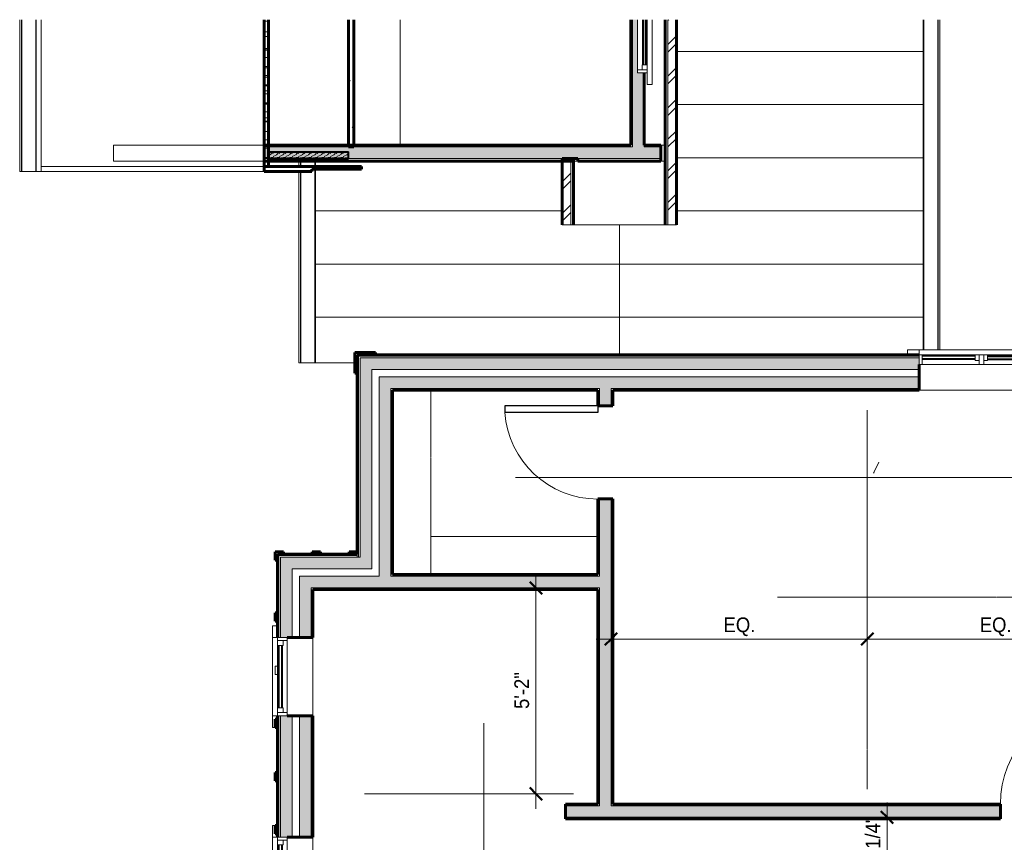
# Model space of a CAD drawing. Header units: inches. Extents: x -625 to 48, y -220 to 256.
# Tile 2 of 9: x -625 to -328, y -14 to 234. Entities that reach past the tile are written whole.
import ezdxf

# ---------------------------------------------------------------- set-up
doc = ezdxf.new("R2010")
doc.units = ezdxf.units.IN
doc.header["$MEASUREMENT"] = 0
doc.linetypes.add('3B Center Short', pattern=[0.59375, 0.375, -0.0625, 0.09375, -0.0625])
doc.linetypes.add('Overhead', pattern=[0.15625, 0.09375, -0.0625])
for name, color, linetype, lineweight in [('A-ANNO-DIMS', 1, 'Continuous', 9), ('A-ANNO-DIMS-48', 1, 'Continuous', 9), ('A-CLNG-PATT', 5, 'Continuous', 60), ('A-CLNG-SUSP', 5, 'Continuous', 18), ('A-DETL', 5, 'Continuous', 9), ('A-DOOR', 1, 'Continuous', 18), ('A-FLOR-OTLN', 6, 'Continuous', 18), ('A-GENM', 6, 'Continuous', 9), ('A-GLAZ', 6, 'Continuous', 18), ('A-GLAZ-GLAS', 6, 'Continuous', 40), ('A-ROOF', 4, 'Continuous', 18), ('A-ROOF-OTLN', 4, 'Continuous', 9), ('A-ROOF-PATT', 8, 'Continuous', 60), ('A-WALL', 2, 'Continuous', 18), ('A-WALL-MBNI', 2, 'Continuous', 18), ('A-WALL-PATT', 2, 'Continuous', 60), ('I-WALL', 2, 'Continuous', 18), ('S-BEAM', 4, 'Continuous', 9)]:
    doc.layers.add(name, color=color, linetype=linetype, lineweight=lineweight)
doc.styles.add('Arial_1', font='arial.ttf', dxfattribs={"width": 0.9, "height": 4.425898})
doc.dimstyles.new('Linear_-_3_32__Arial_Utility_Plans', dxfattribs={"dimscale": 12, "dimtxt": 4.5, "dimasz": 0.3125, "dimexe": 0.375, "dimexo": 0.375, "dimgap": 0.0625, "dimtad": 1, "dimrnd": 0.25, "dimzin": 3, "dimdsep": 46, "dimlunit": 4, "dimtxsty": 'Arial_1', "dimblk1": 'OBLIQUE', "dimblk2": 'OBLIQUE', "dimsah": 1, "dimcen": 0.09, "dimdle": 0.375, "dimazin": 0, "dimtfac": 1, "dimtix": 1, "dimtmove": 0, "dimatfit": 3, "dimfxl": 1, "dimtvp": 1, "dimfrac": 2, "dimtolj": 1, "dimtzin": 0, "dimarcsym": 2})
pattern_1 = [(135, (0, 0), (-4.006467, -4.006467), [])]
pattern_2 = [(0, (0, 0), (15.36, 3.84), [0.634, -10.886, 0.634, -10.886, -61.44]), (0, (0, 0), (15.36, 3.84), [-23.04, 0.634, -22.406, 0.634, -10.886, -26.88]), (0, (0, 0), (15.36, 3.84), [-57.6, 0.634, -7.046, 0.634, -18.566]), (120, (5.76, 1.92), (-11.005538, 11.38215), [0.634, -10.886, 0.634, -10.886, -61.44]), (120, (5.76, 1.92), (-11.005538, 11.38215), [-23.04, 0.634, -22.406, 0.634, -10.886, -26.88]), (120, (5.76, 1.92), (-11.005538, 11.38215), [-57.6, 0.634, -7.046, 0.634, -18.566]), (240, (7.68, 9.6), (-4.354462, -15.22215), [0.634, -10.886, 0.634, -10.886, -61.44]), (240, (7.68, 9.6), (-4.354462, -15.22215), [-23.04, 0.634, -22.406, 0.634, -10.886, -26.88]), (240, (7.68, 9.6), (-4.354462, -15.22215), [-57.6, 0.634, -7.046, 0.634, -18.566])]
pattern_3 = [(45, (0, 0), (-4.006467, 4.006467), []), (135, (0, 0), (-4.006467, -4.006467), [])]

# ---------------------------------------------------------------- blocks, each defined once
blk = doc.blocks.new('Single Panel Flush Wood - 2680HC-1003791-Second Floor Utility Plan')
at = {"layer": 'A-DOOR', "lineweight": 30}
for p, q in [((13, 2.25), (13, 32.25)), ((15, 32.25), (13, 32.25)), ((15, 2.25), (15, 32.25)), ((15, 2.25), (13, 2.25))]:
    blk.add_line(p, q, dxfattribs=at)
at = {"layer": 'A-DOOR', "lineweight": 9}
blk.add_arc((15, 2.25), 30.07, 93.8141, 180, dxfattribs=at)
blk = doc.blocks.new('Single Casement - 2050CS-2109808-Second Floor Utility Plan')
at = {"layer": 'A-GLAZ'}
for p, q in [((-11.75, 6.81), (-15.25, 6.81)), ((-15.25, 6.81), (-15.25, 5.31)), ((-11.75, 5.31), (-11.75, 6.81)), ((-11.75, 6.81), (11.75, 6.81)), ((15.25, 6.81), (11.75, 6.81)), ((11.75, 6.81), (11.75, 5.31)), ((15.25, 5.31), (15.25, 6.81)), ((11.75, 5.31), (-11.75, 5.31)), ((-11.75, 5.31), (-11.75, 2.44)), ((-10.83, 2.44), (-10.83, 5.31)), ((-10.83, 5.31), (-9.38, 5.31)), ((-9.38, 3.6), (-10.83, 3.6)), ((-9.38, 5.31), (-9.38, 3.6)), ((9.37, 5.31), (-0.73, 5.31)), ((10.83, 5.31), (9.37, 5.31)), ((9.37, 5.31), (9.37, 3.6)), ((9.37, 3.6), (10.83, 3.6)), ((9.37, 3.6), (9.37, 5.31)), ((10.83, 5.31), (10.83, 2.44)), ((11.75, 2.44), (11.75, 5.31)), ((-11.75, 2.44), (11.75, 2.44))]:
    blk.add_line(p, q, dxfattribs=at)
at = {"layer": 'A-GLAZ-GLAS'}
for p, q in [((9.37, 5), (-9.38, 5)), ((9.37, 4), (-9.38, 4))]:
    blk.add_line(p, q, dxfattribs=at)
blk = doc.blocks.new('Single Panel Flush Wood - 2480HC-1004111-Second Floor Utility Plan')
at = {"layer": 'A-DOOR', "lineweight": 30}
for p, q in [((12, 2.25), (12, 30.25)), ((14, 30.25), (12, 30.25)), ((14, 2.25), (14, 30.25)), ((14, 2.25), (12, 2.25))]:
    blk.add_line(p, q, dxfattribs=at)
at = {"layer": 'A-DOOR', "lineweight": 9}
blk.add_arc((14, 2.25), 28.07, 94.0863, 180, dxfattribs=at)
blk = doc.blocks.new('Closet Shelf and Pole - 15_ Deep-911782-Second Floor Utility Plan')
at = {"layer": 'A-GENM', "linetype": 'Overhead'}
blk.add_line((0, -12), (50.75, -12), dxfattribs=at)
blk = doc.blocks.new('Closet Shelf and Pole - 15_ Deep-911778-Second Floor Utility Plan')
at = {"layer": 'A-GENM', "linetype": 'Overhead'}
blk.add_line((0, -12), (56.5, -12), dxfattribs=at)
blk = doc.blocks.new('Single Casement_Offset Fixed Side Lite - 2650CS_1650FX-3155613-Second Floor Utility Plan')
at = {"layer": 'A-GLAZ'}
for p, q in [((-23.75, 6.81), (-27.25, 6.81)), ((-27.25, 6.81), (-27.25, 5.31)), ((-23.75, 5.31), (-23.75, 6.81)), ((-23.75, 6.81), (23.75, 6.81)), ((27.25, 6.81), (23.75, 6.81)), ((23.75, 6.81), (23.75, 5.31)), ((27.25, 5.31), (27.25, 6.81)), ((23.75, 5.31), (-23.75, 5.31)), ((-23.75, 5.31), (-23.75, 2.44)), ((-22.83, 2.44), (-22.83, 5.31)), ((-22.83, 5.31), (-22.83, 3.59)), ((-6.86, 5.31), (-5.73, 5.31)), ((-6.86, 3.59), (-6.86, 5.31)), ((-5.73, 3.59), (-6.86, 3.59)), ((-5.73, 5.31), (-5.73, 2.44)), ((-4.27, 5.31), (-4.27, 2.44)), ((-3.14, 5.31), (-4.27, 5.31)), ((-4.27, 3.59), (-3.14, 3.59)), ((-3.14, 3.59), (-3.14, 5.31)), ((22.83, 5.31), (22.8, 5.31)), ((22.8, 5.31), (22.8, 3.59)), ((22.8, 3.59), (22.83, 3.59)), ((22.83, 5.31), (22.83, 2.44)), ((23.75, 2.44), (23.75, 5.31)), ((-23.75, 2.44), (23.75, 2.44))]:
    blk.add_line(p, q, dxfattribs=at)
at = {"layer": 'A-GLAZ-GLAS'}
for p, q in [((-6.86, 5), (-22.83, 5)), ((-6.86, 3.99), (-22.83, 3.99)), ((-3.14, 4.89), (22.8, 4.89)), ((-3.14, 4.02), (22.8, 4.02))]:
    blk.add_line(p, q, dxfattribs=at)
blk = doc.blocks.new('Single Casement - 2050CS-V7-Second Floor Utility Plan')
at = {"layer": 'A-GLAZ'}
for p, q in [((-11.75, 6.81), (-15.25, 6.81)), ((-15.25, 6.81), (-15.25, 6.06)), ((-11.75, 5.31), (-11.75, 6.81)), ((-11.75, 6.81), (11.75, 6.81)), ((15.25, 6.81), (11.75, 6.81)), ((11.75, 6.81), (11.75, 5.31)), ((15.25, 5.31), (15.25, 6.81)), ((11.75, 5.31), (-11.75, 5.31)), ((-11.75, 5.31), (-11.75, 2.44)), ((-10.83, 2.44), (-10.83, 5.31)), ((-10.83, 5.31), (-9.38, 5.31)), ((-9.38, 3.6), (-10.83, 3.6)), ((-9.38, 5.31), (-9.38, 3.6)), ((9.37, 5.31), (-0.73, 5.31)), ((10.83, 5.31), (9.37, 5.31)), ((9.37, 5.31), (9.37, 3.6)), ((9.37, 3.6), (10.83, 3.6)), ((9.37, 3.6), (9.37, 5.31)), ((10.83, 5.31), (10.83, 2.44)), ((11.75, 2.44), (11.75, 5.31)), ((-11.75, 2.44), (11.75, 2.44))]:
    blk.add_line(p, q, dxfattribs=at)
at = {"layer": 'A-GLAZ-GLAS'}
for p, q in [((9.37, 5), (-9.38, 5)), ((9.37, 4), (-9.38, 4))]:
    blk.add_line(p, q, dxfattribs=at)
blk = doc.blocks.new('Single Awning - 24_ x 45_-1905831-Second Floor Utility Plan')
at = {"layer": 'A-GLAZ'}
for p, q in [((6.29, 3.94), (25.75, 3.94)), ((25.75, 3.94), (25.75, 2.44)), ((22.25, 2.44), (6.29, 2.44)), ((19.87, 2.44), (6.29, 2.44)), ((25.75, 2.44), (6.29, 2.44)), ((21.33, 2.44), (19.87, 2.44)), ((19.87, 2.44), (19.87, 0.91)), ((19.87, 0.91), (21.33, 0.91)), ((19.87, 0.91), (19.87, 2.44)), ((21.33, 2.44), (21.33, -0.44)), ((22.25, -0.44), (22.25, 2.44)), ((6.29, -0.44), (22.25, -0.44))]:
    blk.add_line(p, q, dxfattribs=at)
at = {"layer": 'A-GLAZ-GLAS'}
for p, q in [((19.87, 2.06), (6.29, 2.06)), ((19.87, 1.19), (6.29, 1.19))]:
    blk.add_line(p, q, dxfattribs=at)
blk = doc.blocks.new('DIMBLOCK16-Second Floor Utility Plan')
at = {"layer": 'A-ANNO-DIMS-48', "transparency": 16777216}
for p, q in [((-446.79, 45.37), (-446.79, 51.72)), ((-369.66, 45.37), (-369.66, 51.72)), ((-451.29, 47.22), (-369.66, 47.22)), ((-446.79, 47.22), (-446.79, 45.37)), ((-369.66, 47.22), (-369.66, 45.37))]:
    blk.add_line(p, q, dxfattribs=at)
at = {"layer": 'A-ANNO-DIMS-48', "lineweight": 50, "transparency": 16777216}
for p, q in [((-446.79, 47.22), (-444.91, 49.09)), ((-369.66, 47.22), (-367.79, 49.09)), ((-446.79, 47.22), (-448.66, 45.34)), ((-369.66, 47.22), (-371.54, 45.34))]:
    blk.add_line(p, q, dxfattribs=at)
at = {"layer": 'A-ANNO-DIMS-48', "color": 0, "transparency": 16777216, "insert": (-412.93, 53.71), "char_height": 4.426, "width": 11.2985, "attachment_point": 1, "line_spacing_factor": 0.938532, "style": 'Arial_1'}
blk.add_mtext('EQ.', dxfattribs=at)
blk = doc.blocks.new('_Oblique')
at = {"color": 0, "linetype": 'ByBlock', "lineweight": -2}
blk.add_line((-0.5, -0.5), (0.5, 0.5), dxfattribs=at)
blk = doc.blocks.new('DIMBLOCK17-Second Floor Utility Plan')
at = {"layer": 'A-ANNO-DIMS-48', "transparency": 16777216}
for p, q in [((-369.66, 45.37), (-369.66, 51.72)), ((-292.54, 45.37), (-292.54, 51.72)), ((-369.66, 47.22), (-288.04, 47.22)), ((-369.66, 47.22), (-369.66, 45.37)), ((-292.54, 47.22), (-292.54, 45.37))]:
    blk.add_line(p, q, dxfattribs=at)
at = {"layer": 'A-ANNO-DIMS-48', "lineweight": 50, "transparency": 16777216}
for p, q in [((-369.66, 47.22), (-367.79, 49.09)), ((-292.54, 47.22), (-290.66, 49.09)), ((-369.66, 47.22), (-371.54, 45.34)), ((-292.54, 47.22), (-294.41, 45.34))]:
    blk.add_line(p, q, dxfattribs=at)
at = {"layer": 'A-ANNO-DIMS-48', "color": 0, "transparency": 16777216, "insert": (-335.81, 53.71), "char_height": 4.426, "width": 11.2985, "attachment_point": 1, "line_spacing_factor": 0.938532, "style": 'Arial_1'}
blk.add_mtext('EQ.', dxfattribs=at)
blk = doc.blocks.new('DIMBLOCK25-Second Floor Utility Plan')
at = {"layer": 'A-ANNO-DIMS-48', "transparency": 16777216}
for p, q in [((-469.4, -3.86), (-469.4, 67.08)), ((-467.55, 62.58), (-473.9, 62.58)), ((-469.4, 62.58), (-467.55, 62.58)), ((-467.55, 0.64), (-473.9, 0.64)), ((-469.4, 0.64), (-467.55, 0.64))]:
    blk.add_line(p, q, dxfattribs=at)
at = {"layer": 'A-ANNO-DIMS-48', "lineweight": 50, "transparency": 16777216}
for p, q in [((-469.4, 62.58), (-471.27, 64.46)), ((-469.4, 62.58), (-467.52, 60.71)), ((-469.4, 0.64), (-471.27, 2.52)), ((-469.4, 0.64), (-467.52, -1.23))]:
    blk.add_line(p, q, dxfattribs=at)
at = {"layer": 'A-ANNO-DIMS-48', "color": 0, "transparency": 16777216, "insert": (-475.89, 26.18), "char_height": 4.426, "width": 13.0431, "attachment_point": 1, "rotation": 90, "line_spacing_factor": 0.938532, "style": 'Arial_1'}
blk.add_mtext('5\'-2"', dxfattribs=at)
blk = doc.blocks.new('DIMBLOCK27-Second Floor Utility Plan')
at = {"layer": 'A-ANNO-DIMS-48', "transparency": 16777216}
for p, q in [((-363.7, -31.17), (-363.7, -1.92)), ((-361.85, -6.42), (-368.2, -6.42)), ((-363.7, -6.42), (-361.85, -6.42)), ((-361.85, -26.67), (-368.2, -26.67)), ((-363.7, -26.67), (-361.85, -26.67))]:
    blk.add_line(p, q, dxfattribs=at)
at = {"layer": 'A-ANNO-DIMS-48', "lineweight": 50, "transparency": 16777216}
for p, q in [((-363.7, -6.42), (-365.58, -4.54)), ((-363.7, -6.42), (-361.83, -8.29)), ((-363.7, -26.67), (-365.58, -24.79)), ((-363.7, -26.67), (-361.83, -28.54))]:
    blk.add_line(p, q, dxfattribs=at)
at = {"layer": 'A-ANNO-DIMS-48', "color": 0, "transparency": 16777216, "insert": (-370.19, -26.55), "char_height": 4.426, "width": 24.0092, "attachment_point": 1, "rotation": 90, "line_spacing_factor": 0.938532, "style": 'Arial_1'}
blk.add_mtext('1\'-8 1/4"', dxfattribs=at)

msp = doc.modelspace()

# ---------------------------------------------------------------- hatches: boundary and pattern name
at = {"layer": 'A-CLNG-PATT', "lineweight": 9}
h = msp.add_hatch(dxfattribs=at)
h.set_pattern_fill('FP_2', color=256, style=0, pattern_type=2)
h.set_pattern_definition(pattern_2)
h.paths.add_polyline_path([(-525.811, 195.332), (-524.186, 195.332), (-524.186, 233.546), (-525.811, 233.546)], flags=0)
at = {"layer": 'A-ROOF-PATT', "lineweight": 9}
h = msp.add_hatch(dxfattribs=at)
h.set_pattern_fill('FP_5', color=256, style=0, pattern_type=2)
h.set_pattern_definition([(0, (0, 0), (8.976, 4.08), [61.2, -8.16, 20.4, -4.08]), (0, (5.426, 2.04), (-4.08, 5.426), [12.24, -1.346, 24.48, -3.06]), (0, (2.04, 3.468), (21.216, 2.734), [32.64, -5.712, 16.32, -4.08])])
h.paths.add_polyline_path([(-549.861, 189.332), (-549.861, 233.546), (-551.161, 233.546), (-551.161, 189.332)], flags=0)
h = msp.add_hatch(dxfattribs=at)
h.set_pattern_fill('FP_8', color=256, style=0, pattern_type=2)
h.set_pattern_definition([(45, (0, 0), (-4.75176, 4.75176), []), (45, (0, 7.2), (-4.75176, 4.75176), [])])
h.paths.add_polyline_path([(-461.499, 171.867), (-458.899, 171.867), (-458.899, 191.832), (-461.499, 191.832)], flags=0)
h.paths.add_polyline_path([(-429.674, 171.867), (-427.074, 171.867), (-427.074, 233.546), (-429.674, 233.546), (-429.674, 182.146)], flags=0)
h = msp.add_hatch(dxfattribs=at)
h.set_pattern_fill('FP_6', color=256, style=0, pattern_type=2)
h.set_pattern_definition([(180, (-56.098, 0), (-2e-15, -16), [])])
h.paths.add_polyline_path([(-357.536, 132.707), (-357.536, 134.207), (-352.786, 134.207), (-352.786, 233.546), (-427.074, 233.546), (-427.074, 171.867), (-444.286, 171.867), (-444.286, 132.707), (-376.895, 132.707)], flags=0)
h = msp.add_hatch(dxfattribs=at)
h.set_pattern_fill('FP_7', color=256, style=0, pattern_type=2)
h.set_pattern_definition([(0, (-75.392, 0), (0, 16), [])])
h.paths.add_polyline_path([(-523.911, 130.332), (-523.911, 133.457), (-517.661, 133.457), (-517.661, 132.707), (-444.286, 132.707), (-444.286, 171.867), (-461.499, 171.867), (-461.499, 190.957), (-535.786, 190.957), (-535.786, 189.332), (-521.911, 189.332), (-521.911, 188.582), (-535.786, 188.582), (-535.786, 130.332), (-531.889, 130.332)], flags=0)
at = {"layer": 'A-WALL-PATT', "lineweight": 9}
h = msp.add_hatch(dxfattribs=at)
h.set_pattern_fill('FP_2', color=256, style=0, pattern_type=2)
h.set_pattern_definition(pattern_2)
h.paths.add_polyline_path([(-440.786, 195.832), (-440.286, 195.832), (-440.286, 233.546), (-440.786, 233.546), (-440.786, 199.28)], flags=0)
at = {"layer": 'A-WALL-PATT'}
for points in [[(-436.786, 195.332), (-436.786, 217.582), (-438.786, 217.582), (-438.786, 233.546), (-440.286, 233.546), (-440.286, 195.332)], [(-436.786, 191.832), (-436.786, 195.332), (-551.161, 195.332), (-551.161, 191.832), (-443.92, 191.832)], [(-435.123, 191.832), (-431.786, 191.832), (-431.786, 195.332), (-436.786, 195.332), (-436.786, 191.832), (-435.911, 191.832)], [(-522.286, 71.832), (-518.786, 71.832), (-518.786, 128.332), (-522.286, 128.332), (-522.286, 72.707)], [(-513.036, 66.082), (-513.036, 122.582), (-516.536, 122.582), (-516.536, 66.082), (-514.295, 66.082)], [(-523.092, 68.332), (-518.786, 68.332), (-518.786, 71.832), (-546.286, 71.832), (-546.286, 68.332), (-531.889, 68.332)], [(-540.536, 62.582), (-513.036, 62.582), (-513.036, 66.082), (-540.536, 66.082)], [(-450.786, 62.582), (-450.286, 62.582), (-450.286, 66.082), (-513.036, 66.082), (-513.036, 62.582), (-479.108, 62.582)]]:
    msp.add_hatch(color=256, dxfattribs=at).paths.add_polyline_path(points, flags=0)
at = {"layer": 'A-WALL-PATT', "lineweight": 9}
h = msp.add_hatch(dxfattribs=at)
h.set_pattern_fill('FP_2', color=256, style=0, pattern_type=2)
h.set_pattern_definition(pattern_2)
h.paths.add_polyline_path([(-440.286, 195.332), (-440.286, 195.832), (-551.161, 195.832), (-551.161, 195.332), (-443.92, 195.332)], flags=0)
h = msp.add_hatch(dxfattribs=at)
h.set_pattern_fill('FP_1', color=256, style=0, pattern_type=2)
h.set_pattern_definition(pattern_1)
h.paths.add_polyline_path([(-435.911, 195.332), (-435.911, 195.832), (-436.286, 195.832), (-436.286, 195.332)], flags=0)
h = msp.add_hatch(dxfattribs=at)
h.set_pattern_fill('FP_2', color=256, style=0, pattern_type=2)
h.set_pattern_definition(pattern_2)
h.paths.add_polyline_path([(-431.786, 195.332), (-431.786, 195.832), (-435.911, 195.832), (-435.911, 195.332), (-435.123, 195.332)], flags=0)
h = msp.add_hatch(dxfattribs=at)
h.set_pattern_fill('FP_1', color=256, style=0, pattern_type=2)
h.set_pattern_definition(pattern_1)
h.paths.add_polyline_path([(-435.911, 190.957), (-435.911, 191.332), (-456.786, 191.332), (-456.786, 190.957), (-436.286, 190.957)], flags=0)
h.paths.add_polyline_path([(-458.086, 190.957), (-458.086, 191.332), (-551.161, 191.332), (-551.161, 190.957), (-479.108, 190.957)], flags=0)
h = msp.add_hatch(dxfattribs=at)
h.set_pattern_fill('FP_3', color=256, style=0, pattern_type=2)
h.set_pattern_definition(pattern_3)
h.paths.add_polyline_path([(-523.911, 127.207), (-523.161, 127.207), (-523.161, 132.707), (-517.661, 132.707), (-517.661, 133.457), (-523.911, 133.457), (-523.911, 130.747)], flags=0)
h = msp.add_hatch(dxfattribs=at)
h.set_pattern_fill('FP_1', color=256, style=0, pattern_type=2)
h.set_pattern_definition(pattern_1)
h.paths.add_polyline_path([(-306.536, 132.332), (-298.286, 132.332), (-298.286, 132.707), (-306.536, 132.707)], flags=0)
h.paths.add_polyline_path([(-479.108, 132.332), (-354.036, 132.332), (-354.036, 132.707), (-523.161, 132.707), (-523.161, 132.332), (-514.295, 132.332)], flags=0)
h = msp.add_hatch(dxfattribs=at)
h.set_pattern_fill('FP_1', color=256, style=0, pattern_type=2)
h.set_pattern_definition(pattern_1)
h.paths.add_polyline_path([(-523.092, 71.832), (-522.786, 71.832), (-522.786, 132.332), (-523.161, 132.332), (-523.161, 71.832)], flags=0)
at = {"layer": 'A-WALL-PATT'}
h = msp.add_hatch(color=256, dxfattribs=at)
h.paths.add_polyline_path([(-306.536, 128.332), (-298.286, 128.332), (-298.286, 131.832), (-306.536, 131.832), (-306.536, 129.832)], flags=0)
h.paths.add_polyline_path([(-518.786, 128.332), (-354.036, 128.332), (-354.036, 131.832), (-522.286, 131.832), (-522.286, 128.332)], flags=0)
h = msp.add_hatch(color=256, dxfattribs=at)
h.paths.add_polyline_path([(-306.536, 122.582), (-292.536, 122.582), (-292.536, 126.082), (-306.536, 126.082)], flags=0)
h.paths.add_polyline_path([(-450.286, 122.582), (-354.036, 122.582), (-354.036, 126.082), (-516.536, 126.082), (-516.536, 122.582), (-479.108, 122.582)], flags=0)
at = {"layer": 'A-WALL-PATT', "lineweight": 9}
h = msp.add_hatch(dxfattribs=at)
h.set_pattern_fill('FP_2', color=256, style=0, pattern_type=2)
h.set_pattern_definition(pattern_2)
h.paths.add_polyline_path([(-354.036, 122.082), (-354.036, 122.582), (-446.786, 122.582), (-446.786, 122.082), (-408.732, 122.082)], flags=0)
h.paths.add_polyline_path([(-512.536, 122.082), (-450.286, 122.082), (-450.286, 122.582), (-513.036, 122.582), (-513.036, 122.082)], flags=0)
h.paths.add_polyline_path([(-288.536, 122.082), (-288.536, 122.582), (-306.536, 122.582), (-306.536, 122.082), (-293.036, 122.082)], flags=0)
h = msp.add_hatch(dxfattribs=at)
h.set_pattern_fill('FP_2', color=256, style=0, pattern_type=2)
h.set_pattern_definition(pattern_2)
h.paths.add_polyline_path([(-513.036, 62.082), (-512.536, 62.082), (-512.536, 62.582), (-513.036, 62.582)], flags=0)
h.paths.add_polyline_path([(-513.036, 66.082), (-512.536, 66.082), (-512.536, 122.082), (-513.036, 122.082), (-513.036, 72.707)], flags=0)
h = msp.add_hatch(dxfattribs=at)
h.set_pattern_fill('FP_2', color=256, style=0, pattern_type=2)
h.set_pattern_definition(pattern_2)
h.paths.add_polyline_path([(-450.786, -2.418), (-450.286, -2.418), (-450.286, 62.582), (-450.786, 62.582), (-450.786, 62.082)], flags=0)
h.paths.add_polyline_path([(-450.786, 66.082), (-450.286, 66.082), (-450.286, 89.395), (-450.786, 89.395), (-450.786, 66.582)], flags=0)
h.paths.add_polyline_path([(-450.286, 117.395), (-450.286, 122.082), (-450.786, 122.082), (-450.786, 117.395)], flags=0)
at = {"layer": 'A-WALL-PATT'}
h = msp.add_hatch(color=256, dxfattribs=at)
h.paths.add_polyline_path([(-450.286, -2.918), (-446.786, -2.918), (-446.786, 89.395), (-450.286, 89.395), (-450.286, -2.418)], flags=0)
h.paths.add_polyline_path([(-450.286, 117.395), (-446.786, 117.395), (-446.786, 122.582), (-450.286, 122.582), (-450.286, 122.082)], flags=0)
at = {"layer": 'A-WALL-PATT', "lineweight": 9}
h = msp.add_hatch(dxfattribs=at)
h.set_pattern_fill('FP_2', color=256, style=0, pattern_type=2)
h.set_pattern_definition(pattern_2)
h.paths.add_polyline_path([(-446.786, -2.418), (-446.286, -2.418), (-446.286, 89.395), (-446.786, 89.395)], flags=0)
h.paths.add_polyline_path([(-446.286, 117.395), (-446.286, 122.082), (-446.786, 122.082), (-446.786, 117.395)], flags=0)
h = msp.add_hatch(dxfattribs=at)
h.set_pattern_fill('FP_3', color=256, style=0, pattern_type=2)
h.set_pattern_definition(pattern_3)
h.paths.add_polyline_path([(-547.161, 70.957), (-547.161, 72.707), (-545.411, 72.707), (-545.411, 73.457), (-547.911, 73.457), (-547.911, 70.957)], flags=0)
h = msp.add_hatch(dxfattribs=at)
h.set_pattern_fill('FP_3', color=256, style=0, pattern_type=2)
h.set_pattern_definition(pattern_3)
h.paths.add_polyline_path([(-536.786, 72.707), (-534.286, 72.707), (-534.286, 73.457), (-536.786, 73.457)], flags=0)
at = {"layer": 'A-WALL-PATT'}
h = msp.add_hatch(color=256, dxfattribs=at)
h.paths.add_polyline_path([(-546.286, -60.168), (-542.786, -60.168), (-542.786, -35.855), (-546.286, -35.855), (-546.286, -57.718)], flags=0)
h.paths.add_polyline_path([(-544.286, -12.355), (-542.786, -12.355), (-542.786, 24.145), (-546.286, 24.145), (-546.286, -12.355)], flags=0)
h.paths.add_polyline_path([(-546.286, 47.645), (-542.786, 47.645), (-542.786, 68.332), (-546.286, 68.332), (-546.286, 62.082)], flags=0)
at = {"layer": 'A-WALL-PATT', "lineweight": 9}
h = msp.add_hatch(dxfattribs=at)
h.set_pattern_fill('FP_2', color=256, style=0, pattern_type=2)
h.set_pattern_definition(pattern_2)
h.paths.add_polyline_path([(-450.786, 66.082), (-450.786, 66.582), (-512.536, 66.582), (-512.536, 66.082), (-479.108, 66.082)], flags=0)
at = {"layer": 'A-WALL-PATT'}
h = msp.add_hatch(color=256, dxfattribs=at)
h.paths.add_polyline_path([(-537.036, -54.418), (-537.036, -35.855), (-540.536, -35.855), (-540.536, -54.418)], flags=0)
h.paths.add_polyline_path([(-540.536, -12.355), (-537.036, -12.355), (-537.036, 24.145), (-540.536, 24.145)], flags=0)
h.paths.add_polyline_path([(-537.036, 47.645), (-537.036, 62.582), (-540.536, 62.582), (-540.536, 47.645)], flags=0)
at = {"layer": 'A-WALL-PATT', "lineweight": 9}
h = msp.add_hatch(dxfattribs=at)
h.set_pattern_fill('FP_2', color=256, style=0, pattern_type=2)
h.set_pattern_definition(pattern_2)
h.paths.add_polyline_path([(-512.536, 62.082), (-450.786, 62.082), (-450.786, 62.582), (-512.536, 62.582)], flags=0)
h = msp.add_hatch(dxfattribs=at)
h.set_pattern_fill('FP_2', color=256, style=0, pattern_type=2)
h.set_pattern_definition(pattern_2)
h.paths.add_polyline_path([(-537.036, -50.918), (-536.536, -50.918), (-536.536, -35.855), (-537.036, -35.855), (-537.036, -40.585)], flags=0)
h.paths.add_polyline_path([(-536.536, -12.355), (-536.536, 24.145), (-537.036, 24.145), (-537.036, -12.355)], flags=0)
h.paths.add_polyline_path([(-536.536, 47.645), (-536.536, 62.082), (-537.036, 62.082), (-537.036, 47.645)], flags=0)
h = msp.add_hatch(dxfattribs=at)
h.set_pattern_fill('FP_3', color=256, style=0, pattern_type=2)
h.set_pattern_definition(pattern_3)
h.paths.add_polyline_path([(-547.911, 52.589), (-547.161, 52.589), (-547.161, 55.089), (-547.911, 55.089)], flags=0)
h = msp.add_hatch(dxfattribs=at)
h.set_pattern_fill('FP_3', color=256, style=0, pattern_type=2)
h.set_pattern_definition(pattern_3)
h.paths.add_polyline_path([(-547.911, 20.589), (-547.161, 20.589), (-547.161, 23.089), (-547.911, 23.089)], flags=0)
h = msp.add_hatch(dxfattribs=at)
h.set_pattern_fill('FP_3', color=256, style=0, pattern_type=2)
h.set_pattern_definition(pattern_3)
h.paths.add_polyline_path([(-547.911, 4.589), (-547.161, 4.589), (-547.161, 7.089), (-547.911, 7.089)], flags=0)
h = msp.add_hatch(dxfattribs=at)
h.set_pattern_fill('FP_2', color=256, style=0, pattern_type=2)
h.set_pattern_definition(pattern_2)
h.paths.add_polyline_path([(-227.036, -2.918), (-212.036, -2.918), (-212.036, -2.418), (-227.036, -2.418)], flags=0)
h.paths.add_polyline_path([(-450.286, -2.918), (-450.286, -2.418), (-460.536, -2.418), (-460.536, -2.918)], flags=0)
h.paths.add_polyline_path([(-46.724, -2.918), (-46.724, -2.418), (-110.786, -2.418), (-110.786, -2.918), (-56.856, -2.918)], flags=0)
h.paths.add_polyline_path([(-446.786, -2.918), (-329.536, -2.918), (-329.536, -2.418), (-446.786, -2.418)], flags=0)
h.paths.add_polyline_path([(-114.286, -2.918), (-114.286, -2.418), (-121.786, -2.418), (-121.786, -2.918)], flags=0)
h.paths.add_polyline_path([(-287.036, -2.918), (-287.036, -2.418), (-289.036, -2.418), (-289.036, -2.918)], flags=0)
h.paths.add_polyline_path([(-292.536, -2.918), (-292.536, -2.418), (-299.536, -2.418), (-299.536, -2.918)], flags=0)
h.paths.add_polyline_path([(-151.786, -2.918), (-151.786, -2.418), (-208.536, -2.418), (-208.536, -2.918), (-197.606, -2.918)], flags=0)
at = {"layer": 'A-WALL-PATT'}
h = msp.add_hatch(color=256, dxfattribs=at)
h.paths.add_polyline_path([(-212.036, -6.418), (-151.786, -6.418), (-151.786, -2.918), (-227.036, -2.918), (-227.036, -6.418)], flags=0)
h.paths.add_polyline_path([(-460.536, -6.418), (-329.536, -6.418), (-329.536, -2.918), (-460.536, -2.918), (-460.536, -4.668)], flags=0)
h.paths.add_polyline_path([(-46.724, -6.418), (-46.724, -2.918), (-121.786, -2.918), (-121.786, -6.418), (-48.036, -6.418)], flags=0)
h.paths.add_polyline_path([(-299.536, -6.418), (-287.036, -6.418), (-287.036, -2.918), (-299.536, -2.918), (-299.536, -4.668)], flags=0)
at = {"layer": 'A-WALL-PATT', "lineweight": 9}
h = msp.add_hatch(dxfattribs=at)
h.set_pattern_fill('FP_2', color=256, style=0, pattern_type=2)
h.set_pattern_definition(pattern_2)
h.paths.add_polyline_path([(-460.536, -6.918), (-329.536, -6.918), (-329.536, -6.418), (-460.536, -6.418)], flags=0)
h.paths.add_polyline_path([(-51.536, -6.918), (-51.536, -6.418), (-121.786, -6.418), (-121.786, -6.918), (-52.036, -6.918)], flags=0)
h.paths.add_polyline_path([(-287.036, -6.918), (-287.036, -6.418), (-299.536, -6.418), (-299.536, -6.918)], flags=0)
h.paths.add_polyline_path([(-227.036, -6.918), (-212.036, -6.918), (-212.036, -6.418), (-227.036, -6.418)], flags=0)
h.paths.add_polyline_path([(-151.786, -6.918), (-151.786, -6.418), (-208.536, -6.418), (-208.536, -6.918), (-197.606, -6.918)], flags=0)
h = msp.add_hatch(dxfattribs=at)
h.set_pattern_fill('FP_3', color=256, style=0, pattern_type=2)
h.set_pattern_definition(pattern_3)
h.paths.add_polyline_path([(-547.911, -11.411), (-547.161, -11.411), (-547.161, -8.911), (-547.911, -8.911)], flags=0)
at = {"layer": 'S-BEAM'}
h = msp.add_hatch(dxfattribs=at)
h.set_pattern_fill('FP_4', color=256, style=0, pattern_type=2)
h.set_pattern_definition([(6.843, (0, 0), (-163.19980488, -19.2008977), [2.417, -239.305]), (26.565, (2.4, 0.288), (9.600343, 9.59988), [1.073, -20.393]), (48.814, (3.36, 0.768), (57.6001443, 67.1998496), [1.02, -101.029]), (67.38, (4.032, 1.536), (-28.7998507, -67.2003937), [1.248, -123.552]), (90, (4.512, 2.688), (-9.6, 9.6), [1.536, -8.064]), (61.389, (4.512, 4.224), (-48.0006331, -86.3995555), [1.203, -119.085]), (86.186, (5.088, 5.28), (-9.6002472, -134.40007685), [1.443, -142.876]), (72.897, (5.184, 6.72), (28.80013425, 95.99948374), [1.306, -129.268]), (41.987, (5.568, 7.968), (-86.4004991, -76.7992836), [1.292, -127.863]), (10.305, (6.528, 8.832), (-57.5998332, -9.599773), [1.073, -106.258]), (15.945, (7.584, 9.024), (-38.400311, -9.5994524), [2.097, -67.792]), (6.843, (1.92, 0), (-163.19980488, -19.2008977), [2.417, -239.305]), (26.565, (4.32, 0.288), (9.600343, 9.59988), [1.073, -20.393]), (48.814, (5.28, 0.768), (57.6001443, 67.1998496), [1.02, -101.029]), (67.38, (5.952, 1.536), (-28.7998507, -67.2003937), [1.248, -123.552]), (90, (6.432, 2.688), (-9.6, 9.6), [1.536, -8.064]), (61.389, (6.432, 4.224), (-48.0006331, -86.3995555), [1.203, -119.085]), (86.186, (7.008, 5.28), (-9.6002472, -134.40007685), [1.443, -142.876]), (72.897, (7.104, 6.72), (28.80013425, 95.99948374), [1.306, -129.268]), (41.987, (7.488, 7.968), (-86.4004991, -76.7992836), [1.292, -127.863]), (10.305, (8.448, 8.832), (-57.5998332, -9.599773), [1.073, -106.258]), (15.945, (9.504, 9.024), (-38.400311, -9.5994524), [2.097, -67.792]), (6.843, (3.84, 0), (-163.19980488, -19.2008977), [2.417, -239.305]), (26.565, (6.24, 0.288), (9.600343, 9.59988), [1.073, -20.393]), (48.814, (7.2, 0.768), (57.6001443, 67.1998496), [1.02, -101.029]), (67.38, (7.872, 1.536), (-28.7998507, -67.2003937), [1.248, -123.552]), (90, (8.352, 2.688), (-9.6, 9.6), [1.536, -8.064]), (61.389, (8.352, 4.224), (-48.0006331, -86.3995555), [1.203, -119.085]), (86.186, (8.928, 5.28), (-9.6002472, -134.40007685), [1.443, -142.876]), (72.897, (9.024, 6.72), (28.80013425, 95.99948374), [1.306, -129.268]), (41.987, (9.408, 7.968), (-86.4004991, -76.7992836), [1.292, -127.863]), (10.305, (10.368, 8.832), (-57.5998332, -9.599773), [1.073, -106.258]), (15.945, (11.424, 9.024), (-38.400311, -9.5994524), [2.097, -67.792]), (6.843, (5.76, 0), (-163.19980488, -19.2008977), [2.417, -239.305]), (26.565, (8.16, 0.288), (9.600343, 9.59988), [1.073, -20.393]), (48.814, (9.12, 0.768), (57.6001443, 67.1998496), [1.02, -101.029]), (67.38, (9.792, 1.536), (-28.7998507, -67.2003937), [1.248, -123.552]), (90, (10.272, 2.688), (-9.6, 9.6), [1.536, -8.064]), (61.389, (10.272, 4.224), (-48.0006331, -86.3995555), [1.203, -119.085]), (86.186, (10.848, 5.28), (-9.6002472, -134.40007685), [1.443, -142.876]), (72.897, (10.944, 6.72), (28.80013425, 95.99948374), [1.306, -129.268]), (41.987, (11.328, 7.968), (-86.4004991, -76.7992836), [1.292, -127.863]), (10.305, (12.288, 8.832), (-57.5998332, -9.599773), [1.073, -106.258]), (15.945, (13.344, 9.024), (-38.400311, -9.5994524), [2.097, -67.792]), (6.843, (7.68, 0), (-163.19980488, -19.2008977), [2.417, -239.305]), (26.565, (10.08, 0.288), (9.600343, 9.59988), [1.073, -20.393]), (48.814, (11.04, 0.768), (57.6001443, 67.1998496), [1.02, -101.029]), (67.38, (11.712, 1.536), (-28.7998507, -67.2003937), [1.248, -123.552]), (90, (12.192, 2.688), (-9.6, 9.6), [1.536, -8.064]), (61.389, (12.192, 4.224), (-48.0006331, -86.3995555), [1.203, -119.085]), (86.186, (12.768, 5.28), (-9.6002472, -134.40007685), [1.443, -142.876]), (72.897, (12.864, 6.72), (28.80013425, 95.99948374), [1.306, -129.268]), (41.987, (13.248, 7.968), (-86.4004991, -76.7992836), [1.292, -127.863]), (10.305, (14.208, 8.832), (-57.5998332, -9.599773), [1.073, -106.258]), (15.945, (15.264, 9.024), (-38.400311, -9.5994524), [2.097, -67.792])])
h.paths.add_polyline_path([(-525.811, 191.832), (-525.811, 193.801), (-549.861, 193.801), (-549.861, 191.832), (-549.483, 191.832)], flags=0)

# ---------------------------------------------------------------- linework, layer by layer
at = {"layer": 'A-CLNG-SUSP', "lineweight": 60}
for p, q in [((-525.811, 233.546), (-525.811, 195.332)), ((-524.186, 195.332), (-524.186, 233.546)), ((-525.811, 195.332), (-524.186, 195.332))]:
    msp.add_line(p, q, dxfattribs=at)
at = {"layer": 'A-DETL', "linetype": '3B Center Short'}
for p, q in [((-369.661, 2.082), (-369.661, 116.082)), ((-367.801, 97.095), (-366.126, 100.47)), ((-475.565, 95.832), (-234.447, 95.832)), ((-396.661, 59.832), (-306.661, 59.832)), ((-485.037, 21.918), (-485.037, -127.366)), ((-521.037, 0.645), (-458.037, 0.645))]:
    msp.add_line(p, q, dxfattribs=at)
at = {"layer": 'A-FLOR-OTLN'}
msp.add_line((-510.286, 233.546), (-510.286, 195.832), dxfattribs=at)
at = {"layer": 'A-ROOF'}
for p, q in [((-618.286, 233.546), (-618.286, 189.332)), ((-430.324, 171.867), (-430.324, 233.546)), ((-429.674, 171.867), (-429.674, 233.546)), ((-352.786, 134.207), (-352.786, 233.546)), ((-535.786, 190.957), (-535.786, 189.332)), ((-458.899, 191.832), (-458.899, 171.867)), ((-458.249, 191.832), (-458.249, 171.867)), ((-618.286, 189.332), (-551.161, 189.332)), ((-535.786, 188.582), (-535.786, 130.332)), ((-461.499, 171.867), (-427.074, 171.867)), ((-444.286, 171.867), (-444.286, 132.707)), ((-535.786, 130.332), (-523.911, 130.332))]:
    msp.add_line(p, q, dxfattribs=at)
at = {"layer": 'A-ROOF', "lineweight": 60}
for p, q in [((-551.161, 233.546), (-551.161, 189.332)), ((-549.861, 233.546), (-549.861, 189.332)), ((-430.486, 233.546), (-430.486, 171.867)), ((-427.074, 233.546), (-427.074, 171.867)), ((-458.086, 191.832), (-461.499, 191.832)), ((-461.499, 191.832), (-461.499, 171.867)), ((-458.086, 191.832), (-458.086, 171.867))]:
    msp.add_line(p, q, dxfattribs=at)
at = {"layer": 'A-ROOF-OTLN'}
for p, q in [((-624.786, 187.832), (-624.786, 233.546)), ((-624.286, 187.832), (-624.286, 233.546)), ((-624.161, 187.832), (-624.161, 233.546)), ((-619.911, 187.832), (-619.911, 233.546)), ((-619.786, 187.832), (-619.786, 233.546)), ((-352.661, 233.546), (-352.661, 134.207)), ((-348.411, 233.546), (-348.411, 134.207)), ((-348.286, 233.546), (-348.286, 134.207)), ((-347.786, 233.546), (-347.786, 134.207)), ((-540.786, 189.332), (-540.786, 190.957)), ((-540.286, 189.332), (-540.286, 190.957)), ((-540.161, 189.332), (-540.161, 190.957)), ((-535.911, 189.332), (-535.911, 190.957)), ((-624.786, 187.832), (-551.161, 187.832)), ((-618.286, 187.832), (-618.286, 189.332)), ((-540.786, 130.332), (-540.786, 187.832)), ((-540.286, 130.332), (-540.286, 187.832)), ((-540.161, 130.332), (-540.161, 187.832)), ((-535.911, 130.332), (-535.911, 188.582)), ((-535.786, 130.332), (-540.786, 130.332))]:
    msp.add_line(p, q, dxfattribs=at)
at = {"layer": 'A-ROOF-OTLN', "lineweight": 60}
for p, q in [((-551.161, 187.832), (-551.161, 189.332)), ((-551.161, 189.332), (-521.911, 189.332)), ((-551.161, 187.832), (-536.861, 187.832)), ((-521.911, 188.582), (-536.861, 188.582)), ((-536.861, 188.582), (-536.861, 187.832)), ((-521.911, 189.332), (-521.911, 188.582))]:
    msp.add_line(p, q, dxfattribs=at)
at = {"layer": 'A-WALL', "lineweight": 60}
for p, q in [((-517.661, 133.457), (-523.911, 133.457)), ((-523.911, 133.457), (-523.911, 127.207)), ((-517.661, 132.707), (-517.661, 133.457)), ((-523.161, 132.707), (-354.036, 132.707)), ((-523.161, 72.707), (-523.161, 132.707)), ((-354.036, 122.082), (-354.036, 129.832)), ((-523.911, 127.207), (-523.161, 127.207)), ((-512.536, 66.582), (-512.536, 122.082)), ((-512.536, 122.082), (-450.786, 122.082)), ((-446.286, 122.082), (-354.036, 122.082)), ((-545.411, 73.457), (-547.911, 73.457)), ((-547.911, 73.457), (-547.911, 70.957)), ((-547.161, 47.645), (-547.161, 72.707)), ((-547.161, 72.707), (-525.661, 72.707)), ((-545.411, 72.707), (-545.411, 73.457)), ((-534.286, 73.457), (-536.786, 73.457)), ((-536.786, 73.457), (-536.786, 72.707)), ((-534.286, 72.707), (-534.286, 73.457)), ((-523.161, 73.457), (-525.661, 73.457)), ((-525.661, 73.457), (-525.661, 72.707)), ((-525.661, 72.707), (-523.161, 72.707)), ((-547.911, 70.957), (-547.161, 70.957)), ((-536.536, 62.082), (-512.536, 62.082)), ((-536.536, 47.645), (-536.536, 62.082)), ((-547.161, 55.089), (-547.911, 55.089)), ((-547.911, 55.089), (-547.911, 52.589)), ((-547.911, 52.589), (-547.161, 52.589)), ((-544.286, 47.645), (-536.536, 47.645)), ((-547.161, 24.145), (-547.161, -12.355)), ((-536.536, 24.145), (-544.286, 24.145)), ((-536.536, -12.355), (-536.536, 24.145)), ((-547.161, 23.089), (-547.911, 23.089)), ((-547.911, 23.089), (-547.911, 20.589)), ((-547.911, 20.589), (-547.161, 20.589)), ((-547.161, 7.089), (-547.911, 7.089)), ((-547.911, 7.089), (-547.911, 4.589)), ((-547.911, 4.589), (-547.161, 4.589)), ((-547.161, -8.911), (-547.911, -8.911)), ((-547.911, -8.911), (-547.911, -11.411)), ((-547.911, -11.411), (-547.161, -11.411)), ((-544.286, -12.355), (-536.536, -12.355))]:
    msp.add_line(p, q, dxfattribs=at)
at = {"layer": 'A-WALL'}
for p, q in [((-522.786, 71.832), (-522.786, 132.332)), ((-354.036, 132.332), (-522.786, 132.332)), ((-522.286, 71.832), (-522.286, 131.832)), ((-354.036, 131.832), (-522.286, 131.832)), ((-518.786, 68.332), (-518.786, 128.332)), ((-354.036, 128.332), (-518.786, 128.332)), ((-516.536, 66.082), (-516.536, 126.082)), ((-354.036, 126.082), (-516.536, 126.082)), ((-513.036, 66.082), (-513.036, 122.582)), ((-450.286, 122.582), (-513.036, 122.582)), ((-354.036, 122.582), (-446.786, 122.582)), ((-306.536, 122.082), (-354.036, 122.082)), ((-546.786, 72.332), (-523.161, 72.332)), ((-546.786, 47.645), (-546.786, 72.332)), ((-546.286, 71.832), (-522.286, 71.832)), ((-546.286, 47.645), (-546.286, 71.832)), ((-523.161, 72.707), (-523.161, 71.832)), ((-542.786, 68.332), (-518.786, 68.332)), ((-542.786, 47.645), (-542.786, 68.332)), ((-540.536, 66.082), (-516.536, 66.082)), ((-540.536, 47.645), (-540.536, 66.082)), ((-537.036, 62.582), (-513.036, 62.582)), ((-537.036, 47.645), (-537.036, 62.582)), ((-513.036, 62.582), (-513.036, 62.082)), ((-536.536, 47.645), (-536.536, 24.145)), ((-546.786, -12.355), (-546.786, 24.145)), ((-546.286, -12.355), (-546.286, 24.145)), ((-542.786, -12.355), (-542.786, 24.145)), ((-540.536, -12.355), (-540.536, 24.145)), ((-537.036, -12.355), (-537.036, 24.145)), ((-536.536, -12.355), (-536.536, -35.855))]:
    msp.add_line(p, q, dxfattribs=at)
at = {"layer": 'A-WALL-MBNI', "lineweight": 9}
for p, q in [((-547.911, 39.089), (-547.161, 39.089)), ((-547.911, 36.589), (-547.911, 39.089)), ((-547.161, 36.589), (-547.911, 36.589))]:
    msp.add_line(p, q, dxfattribs=at)
at = {"layer": 'I-WALL', "lineweight": 60}
for p, q in [((-440.786, 195.832), (-440.786, 233.546)), ((-436.786, 217.582), (-436.786, 195.832)), ((-551.161, 195.832), (-440.786, 195.832)), ((-551.161, 190.957), (-551.161, 195.832)), ((-436.786, 195.832), (-431.786, 195.832)), ((-431.786, 195.832), (-431.786, 190.957)), ((-458.086, 190.957), (-551.161, 190.957)), ((-456.786, 191.832), (-458.086, 191.832)), ((-456.786, 190.957), (-456.786, 191.832)), ((-431.786, 190.957), (-456.786, 190.957)), ((-450.786, 122.082), (-450.786, 117.395)), ((-446.286, 117.395), (-446.286, 122.082)), ((-450.786, 117.395), (-446.286, 117.395)), ((-450.786, 89.395), (-450.786, 66.582)), ((-446.286, 89.395), (-450.786, 89.395)), ((-446.286, -2.418), (-446.286, 89.395)), ((-450.786, 66.582), (-512.536, 66.582)), ((-512.536, 62.082), (-450.786, 62.082)), ((-450.786, 62.082), (-450.786, -2.418)), ((-450.786, -2.418), (-460.536, -2.418)), ((-460.536, -2.418), (-460.536, -6.918)), ((-329.536, -2.418), (-446.286, -2.418)), ((-329.536, -6.918), (-329.536, -2.418)), ((-460.536, -6.918), (-329.536, -6.918))]:
    msp.add_line(p, q, dxfattribs=at)
at = {"layer": 'I-WALL'}
for p, q in [((-440.286, 195.332), (-440.286, 233.546)), ((-596.536, 195.832), (-551.161, 195.832)), ((-596.536, 195.832), (-596.536, 190.957)), ((-436.786, 195.832), (-436.786, 195.332)), ((-436.286, 195.832), (-436.286, 195.332)), ((-435.911, 195.832), (-435.911, 195.332)), ((-431.786, 195.832), (-430.486, 195.832)), ((-440.286, 195.332), (-551.161, 195.332)), ((-436.786, 195.332), (-431.786, 195.332)), ((-551.161, 190.957), (-596.536, 190.957)), ((-461.499, 191.832), (-551.161, 191.832)), ((-458.086, 191.332), (-551.161, 191.332)), ((-456.786, 190.957), (-458.086, 190.957)), ((-431.786, 191.832), (-456.786, 191.832)), ((-431.786, 191.332), (-456.786, 191.332)), ((-430.486, 190.957), (-431.786, 190.957)), ((-450.286, 122.582), (-450.286, 117.395)), ((-446.786, 117.395), (-446.786, 122.582)), ((-450.286, 89.395), (-450.286, 66.082)), ((-446.786, -2.918), (-446.786, 89.395)), ((-450.286, 66.082), (-513.036, 66.082)), ((-450.286, 62.582), (-513.036, 62.582)), ((-450.286, 62.582), (-450.286, -2.918)), ((-450.286, -2.918), (-460.536, -2.918)), ((-329.536, -2.918), (-446.786, -2.918)), ((-460.536, -6.418), (-329.536, -6.418))]:
    msp.add_line(p, q, dxfattribs=at)
at = {"layer": 'S-BEAM', "lineweight": 40}
for p, q in [((-549.861, 193.801), (-549.861, 191.832)), ((-549.861, 193.801), (-525.811, 193.801)), ((-525.811, 191.832), (-525.811, 193.801)), ((-549.861, 191.832), (-525.811, 191.832))]:
    msp.add_line(p, q, dxfattribs=at)

# ---------------------------------------------------------------- block references
at = {"layer": 'A-DOOR', "rotation": 89.99999999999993}
msp.add_blockref('Single Panel Flush Wood - 2480HC-1004111-Second Floor Utility Plan', (-448.536, 103.395), dxfattribs=at)
at = {"layer": 'A-DOOR'}
msp.add_blockref('Single Panel Flush Wood - 2680HC-1003791-Second Floor Utility Plan', (-314.536, -4.668), dxfattribs=at)
at = {"layer": 'A-GENM', "linetype": 'Overhead'}
for name, p, rotation in [('Closet Shelf and Pole - 15_ Deep-911778-Second Floor Utility Plan', (-513.036, 66.082), 89.99999999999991), ('Closet Shelf and Pole - 15_ Deep-911782-Second Floor Utility Plan', (-450.286, 66.082), 180)]:
    msp.add_blockref(name, p, dxfattribs=dict(at, rotation=rotation))
at = {"layer": 'A-GLAZ'}
for name, p, rotation in [('Single Awning - 24_ x 45_-1905831-Second Floor Utility Plan', (-438.349, 239.832), 269.9999999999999), ('Single Casement - 2050CS-V7-Second Floor Utility Plan', (-541.849, 35.895), 89.9999999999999), ('Single Casement - 2050CS-2109808-Second Floor Utility Plan', (-541.849, -24.105), 89.9999999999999)]:
    msp.add_blockref(name, p, dxfattribs=dict(at, rotation=rotation))
msp.add_blockref('Single Casement_Offset Fixed Side Lite - 2650CS_1650FX-3155613-Second Floor Utility Plan', (-330.286, 127.395), dxfattribs=at)

# ---------------------------------------------------------------- dimensions: what is measured, and where the dimension line sits
at = {"layer": 'A-ANNO-DIMS'}
for base, p1, p2, override, picture, middle in [((-469.397, 62.582), (-472.049, 0.645), (-472.049, 62.582), {"dimpost": '<>', "dimfxl": 61.937501}, 'DIMBLOCK25-Second Floor Utility Plan', (-472.407, 31.613)), ((-363.701, -6.418), (-366.352, -26.668), (-366.352, -6.418), {"dimpost": '<>', "dimfxl": 20.250028}, 'DIMBLOCK27-Second Floor Utility Plan', (-366.739, -16.543))]:
    dim = msp.add_linear_dim(base=base, p1=p1, p2=p2, angle=90, dimstyle='Linear_-_3_32__Arial_Utility_Plans', override=override, dxfattribs=at)
    dim.commit()
    dim.dimension.update_dxf_attribs({"geometry": picture, "text_midpoint": middle})
for base, p1, p2, picture, middle in [((-369.661, 47.218), (-446.786, 49.869), (-369.661, 49.869), 'DIMBLOCK16-Second Floor Utility Plan', (-408.224, 50.392)), ((-292.536, 47.218), (-369.661, 49.869), (-292.536, 49.869), 'DIMBLOCK17-Second Floor Utility Plan', (-331.099, 50.392))]:
    dim = msp.add_linear_dim(base=base, p1=p1, p2=p2, text='EQ.', dimstyle='Linear_-_3_32__Arial_Utility_Plans', override={"dimpost": '<>', "dimfxl": 77.125}, dxfattribs=at)
    dim.commit()
    dim.dimension.update_dxf_attribs({"geometry": picture, "text_midpoint": middle})

doc.saveas('drawing.dxf')
